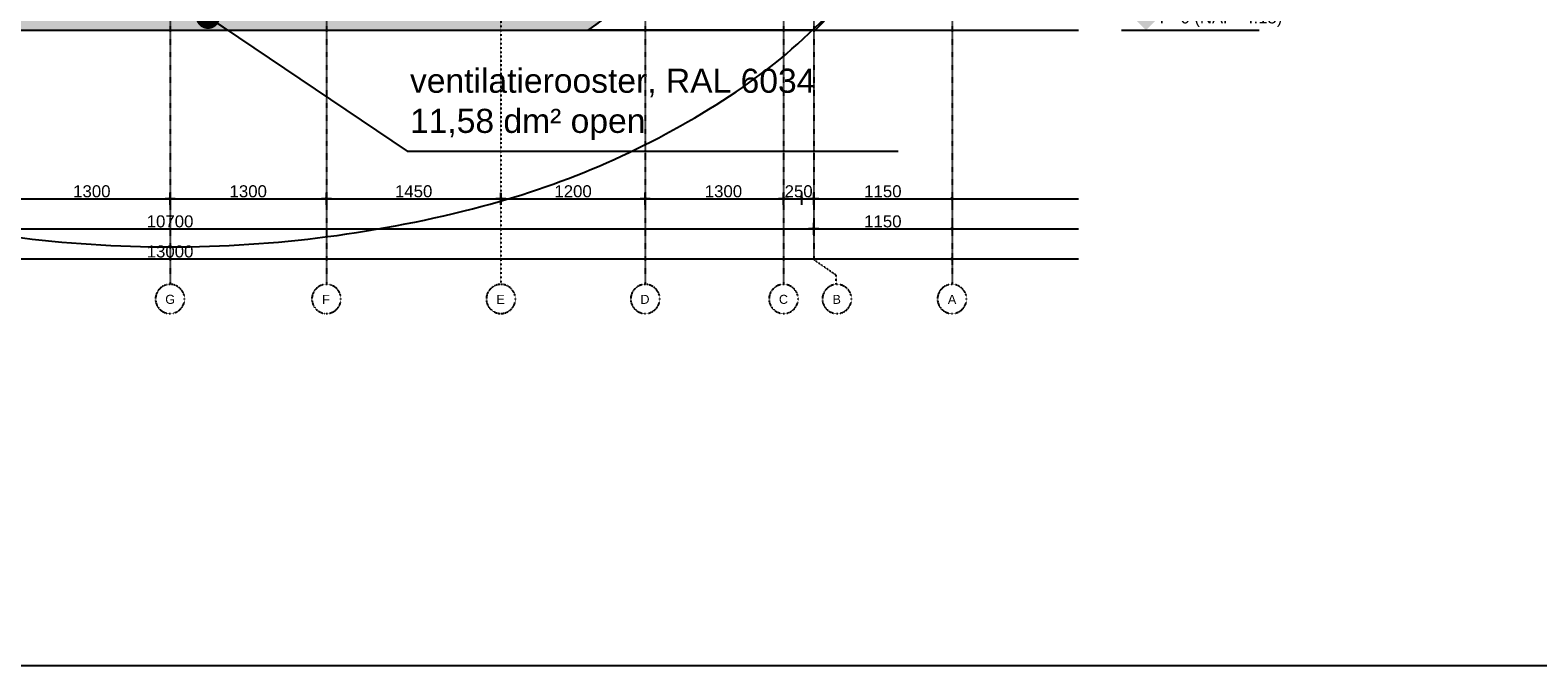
# Model space of a CAD drawing. Header units: metres. Extents: x 135527 to 1530300, y -118103 to -69281.
# Tile 82 of 88: x 248891 to 261423, y -99616 to -94335. Entities that reach past the tile are written whole.
import ezdxf
from ezdxf.enums import TextEntityAlignment as Align

# ---------------------------------------------------------------- set-up
doc = ezdxf.new("R2010")
doc.units = ezdxf.units.M
doc.header["$LTSCALE"] = 0.1
doc.header["$PDMODE"] = 35
for name, pattern in [('ACAD_ISO03W100', [30, 12, -18]), ('DASHDOT', [1, 0.5, -0.25, 0, -0.25]), ('DASHDOT2', [12.7, 6.35, -3.175, 0, -3.175])]:
    doc.linetypes.add(name, pattern=pattern)
doc.layers.get('DEFPOINTS').update_dxf_attribs({"color": 6})
for name, color, linetype in [('_01-STRAMIENEN', 8, 'DASHDOT2'), ('_02Constructie', 2, 'Continuous'), ('_03-PROJECTION', 1, 'Continuous'), ('_05-TEXT', 8, 'Continuous'), ('_05text100', 8, 'Continuous'), ('_06-DIMENSIONS', 7, 'Continuous'), ('_07-SYMBOLS', 8, 'Continuous'), ('_11-BLOCKS', 7, 'Continuous')]:
    doc.layers.add(name, color=color, linetype=linetype)
doc.layers.add('_01Hulplijnen', color=6, linetype='Continuous', plot=False)
doc.layers.add('_09_hatch_kleur', color=7, linetype='Continuous', true_color=0x87ded1)
doc.layers.add('_09_hatch_zand_donker', color=7, linetype='Continuous', true_color=0xf2d89c)
doc.styles.add('NIO 1_100 klein', font='arial.ttf', dxfattribs={"height": 200})
doc.styles.add('NIOstandard', font='arial.ttf')
doc.dimstyles.new('NIO-5-KLEIN', dxfattribs={"dimtxt": 10, "dimasz": 1, "dimexe": 2, "dimexo": 5, "dimgap": 1, "dimtad": 1, "dimdec": 0, "dimzin": 0, "dimdsep": 46, "dimtxsty": 'NIOstandard', "dimblk1": 'MAATSTR', "dimblk2": 'MAATSTR', "dimsah": 1, "dimcen": 0, "dimdle": 1.5, "dimse1": 1, "dimse2": 1, "dimclrd": 7, "dimclre": 256, "dimclrt": 256, "dimazin": 0, "dimtfac": 1, "dimtdec": 0, "dimtofl": 0, "dimtmove": 1, "dimatfit": 2, "dimldrblk": 'MAATSTR', "dimfxl": 1, "dimtvp": 1, "dimtolj": 1, "dimtzin": 0, "dimarcsym": 0})
doc.dimstyles.new('NIO-50-KLEIN', dxfattribs={"dimtxt": 100, "dimasz": 10, "dimexe": 2, "dimexo": 5, "dimgap": 10, "dimtad": 1, "dimdec": 0, "dimzin": 0, "dimdsep": 46, "dimtxsty": 'NIOstandard', "dimblk1": 'MAATSTR', "dimblk2": 'MAATSTR', "dimsah": 1, "dimcen": 0, "dimdle": 1.5, "dimse1": 1, "dimse2": 1, "dimclrd": 7, "dimclre": 256, "dimclrt": 256, "dimazin": 0, "dimtfac": 1, "dimtdec": 0, "dimtofl": 0, "dimtmove": 1, "dimatfit": 2, "dimldrblk": 'MAATSTR', "dimfxl": 1, "dimtvp": 1, "dimtolj": 1, "dimtzin": 0, "dimarcsym": 0})

# ---------------------------------------------------------------- blocks, each defined once
blk = doc.blocks.new('MAATSTR')
at = {"linetype": 'Continuous'}
for p, q in [((0, 5), (0, -5)), ((-4.167, 0), (4.167, 0))]:
    blk.add_line(p, q, dxfattribs=at)
at = {"linetype": 'Continuous', "const_width": 1.5}
blk.add_lwpolyline([(-0.75, 0, 1), (0.75, 0, 1)], format="xyb", close=True, dxfattribs=at)
blk = doc.blocks.new('*D308')
at = {"layer": '_06-DIMENSIONS', "color": 7, "lineweight": -2, "transparency": 16777216}
blk.add_line((3410, -1400), (4690, -1400), dxfattribs=at)
at = {"layer": 'DEFPOINTS', "color": 0, "transparency": 16777216}
for p in [(3400, -1395), (4700, -1400), (4700, -1400)]:
    blk.add_point(p, dxfattribs=at)
at = {"layer": '_06-DIMENSIONS', "color": 7, "lineweight": -2, "transparency": 16777216, "xscale": 10, "yscale": 10, "zscale": 10, "rotation": 180}
blk.add_blockref('MAATSTR', (3400, -1400), dxfattribs=at)
at = {"layer": '_06-DIMENSIONS', "color": 7, "lineweight": -2, "transparency": 16777216, "xscale": 10, "yscale": 10, "zscale": 10}
blk.add_blockref('MAATSTR', (4700, -1400), dxfattribs=at)
at = {"layer": '_06-DIMENSIONS', "transparency": 16777216, "insert": (4050, -1339), "char_height": 100, "attachment_point": 5, "style": 'NIOstandard'}
blk.add_mtext('\\A1;1300', dxfattribs=at)
blk = doc.blocks.new('*D309')
at = {"layer": '_06-DIMENSIONS', "color": 7, "lineweight": -2, "transparency": 16777216}
blk.add_line((4710, -1400), (5990, -1400), dxfattribs=at)
at = {"layer": 'DEFPOINTS', "color": 0, "transparency": 16777216}
for p in [(4700, -1395), (6000, -1400), (6000, -1400)]:
    blk.add_point(p, dxfattribs=at)
at = {"layer": '_06-DIMENSIONS', "color": 7, "lineweight": -2, "transparency": 16777216, "xscale": 10, "yscale": 10, "zscale": 10, "rotation": 180}
blk.add_blockref('MAATSTR', (4700, -1400), dxfattribs=at)
at = {"layer": '_06-DIMENSIONS', "color": 7, "lineweight": -2, "transparency": 16777216, "xscale": 10, "yscale": 10, "zscale": 10}
blk.add_blockref('MAATSTR', (6000, -1400), dxfattribs=at)
at = {"layer": '_06-DIMENSIONS', "transparency": 16777216, "insert": (5350, -1339), "char_height": 100, "attachment_point": 5, "style": 'NIOstandard'}
blk.add_mtext('\\A1;1300', dxfattribs=at)
blk = doc.blocks.new('*D313')
at = {"layer": '_06-DIMENSIONS', "color": 7, "lineweight": -2, "transparency": 16777216}
blk.add_line((9810, -1400), (10040, -1400), dxfattribs=at)
at = {"layer": 'DEFPOINTS', "color": 0, "transparency": 16777216}
for p in [(9800, 0), (10050, -1400), (10050, -1400)]:
    blk.add_point(p, dxfattribs=at)
at = {"layer": '_06-DIMENSIONS', "color": 7, "lineweight": -2, "transparency": 16777216, "xscale": 10, "yscale": 10, "zscale": 10, "rotation": 180}
blk.add_blockref('MAATSTR', (9800, -1400), dxfattribs=at)
at = {"layer": '_06-DIMENSIONS', "color": 7, "lineweight": -2, "transparency": 16777216, "xscale": 10, "yscale": 10, "zscale": 10}
blk.add_blockref('MAATSTR', (10050, -1400), dxfattribs=at)
at = {"layer": '_06-DIMENSIONS', "transparency": 16777216, "insert": (9925, -1339), "char_height": 100, "attachment_point": 5, "style": 'NIOstandard'}
blk.add_mtext('\\A1;250', dxfattribs=at)
blk = doc.blocks.new('*D314')
at = {"layer": '_06-DIMENSIONS', "color": 7, "lineweight": -2, "transparency": 16777216}
blk.add_line((10060, -1400), (11190, -1400), dxfattribs=at)
at = {"layer": 'DEFPOINTS', "color": 0, "transparency": 16777216}
for p in [(10050, -1400), (11200, -1400), (11200, -1400)]:
    blk.add_point(p, dxfattribs=at)
at = {"layer": '_06-DIMENSIONS', "color": 7, "lineweight": -2, "transparency": 16777216, "xscale": 10, "yscale": 10, "zscale": 10, "rotation": 180}
blk.add_blockref('MAATSTR', (10050, -1400), dxfattribs=at)
at = {"layer": '_06-DIMENSIONS', "color": 7, "lineweight": -2, "transparency": 16777216, "xscale": 10, "yscale": 10, "zscale": 10}
blk.add_blockref('MAATSTR', (11200, -1400), dxfattribs=at)
at = {"layer": '_06-DIMENSIONS', "transparency": 16777216, "insert": (10625, -1339), "char_height": 100, "attachment_point": 5, "style": 'NIOstandard'}
blk.add_mtext('\\A1;1150', dxfattribs=at)
blk = doc.blocks.new('*D316')
at = {"layer": '_06-DIMENSIONS', "color": 7, "lineweight": -2, "transparency": 16777216}
blk.add_line((-640, -1650), (10040, -1650), dxfattribs=at)
at = {"layer": 'DEFPOINTS', "color": 0, "transparency": 16777216}
for p in [(-650, 0), (10050, 0), (10050, -1650)]:
    blk.add_point(p, dxfattribs=at)
at = {"layer": '_06-DIMENSIONS', "color": 7, "lineweight": -2, "transparency": 16777216, "xscale": 10, "yscale": 10, "zscale": 10, "rotation": 180}
blk.add_blockref('MAATSTR', (-650, -1650), dxfattribs=at)
at = {"layer": '_06-DIMENSIONS', "color": 7, "lineweight": -2, "transparency": 16777216, "xscale": 10, "yscale": 10, "zscale": 10}
blk.add_blockref('MAATSTR', (10050, -1650), dxfattribs=at)
at = {"layer": '_06-DIMENSIONS', "transparency": 16777216, "insert": (4700, -1589), "char_height": 100, "attachment_point": 5, "style": 'NIOstandard'}
blk.add_mtext('\\A1;10700', dxfattribs=at)
blk = doc.blocks.new('*D317')
at = {"layer": '_06-DIMENSIONS', "color": 7, "lineweight": -2, "transparency": 16777216}
blk.add_line((10060, -1650), (11190, -1650), dxfattribs=at)
at = {"layer": 'DEFPOINTS', "color": 0, "transparency": 16777216}
for p in [(10050, 0), (11200, 0), (11200, -1650)]:
    blk.add_point(p, dxfattribs=at)
at = {"layer": '_06-DIMENSIONS', "color": 7, "lineweight": -2, "transparency": 16777216, "xscale": 10, "yscale": 10, "zscale": 10, "rotation": 180}
blk.add_blockref('MAATSTR', (10050, -1650), dxfattribs=at)
at = {"layer": '_06-DIMENSIONS', "color": 7, "lineweight": -2, "transparency": 16777216, "xscale": 10, "yscale": 10, "zscale": 10}
blk.add_blockref('MAATSTR', (11200, -1650), dxfattribs=at)
at = {"layer": '_06-DIMENSIONS', "transparency": 16777216, "insert": (10625, -1589), "char_height": 100, "attachment_point": 5, "style": 'NIOstandard'}
blk.add_mtext('\\A1;1150', dxfattribs=at)
blk = doc.blocks.new('*D318')
at = {"layer": '_06-DIMENSIONS', "color": 7, "lineweight": -2, "transparency": 16777216}
blk.add_line((-1790, -1900), (11190, -1900), dxfattribs=at)
at = {"layer": 'DEFPOINTS', "color": 0, "transparency": 16777216}
for p in [(-1800, 0), (11200, 0), (11200, -1900)]:
    blk.add_point(p, dxfattribs=at)
at = {"layer": '_06-DIMENSIONS', "color": 7, "lineweight": -2, "transparency": 16777216, "xscale": 10, "yscale": 10, "zscale": 10, "rotation": 180}
blk.add_blockref('MAATSTR', (-1800, -1900), dxfattribs=at)
at = {"layer": '_06-DIMENSIONS', "color": 7, "lineweight": -2, "transparency": 16777216, "xscale": 10, "yscale": 10, "zscale": 10}
blk.add_blockref('MAATSTR', (11200, -1900), dxfattribs=at)
at = {"layer": '_06-DIMENSIONS', "transparency": 16777216, "insert": (4700, -1839), "char_height": 100, "attachment_point": 5, "style": 'NIOstandard'}
blk.add_mtext('\\A1;13000', dxfattribs=at)
blk = doc.blocks.new('as')
at = {"layer": '_01-STRAMIENEN', "ltscale": 0.4}
blk.add_circle((0, 1209), 1209, dxfattribs=at)
at = {"layer": '_01-STRAMIENEN', "ltscale": 0.4, "style": 'NIOstandard'}
blk.add_attdef('R01', text='', height=750, dxfattribs=at).set_placement((0, 801), align=Align.CENTER)
blk = doc.blocks.new('*D321')
at = {"layer": '_06-DIMENSIONS', "color": 7, "lineweight": -2, "transparency": 16777216}
blk.add_line((6010, -1400), (7440, -1400), dxfattribs=at)
at = {"layer": 'DEFPOINTS', "color": 0, "transparency": 16777216}
for p in [(6000, 0), (7450, 0), (7450, -1400)]:
    blk.add_point(p, dxfattribs=at)
at = {"layer": '_06-DIMENSIONS', "color": 7, "lineweight": -2, "transparency": 16777216, "xscale": 10, "yscale": 10, "zscale": 10, "rotation": 180}
blk.add_blockref('MAATSTR', (6000, -1400), dxfattribs=at)
at = {"layer": '_06-DIMENSIONS', "color": 7, "lineweight": -2, "transparency": 16777216, "xscale": 10, "yscale": 10, "zscale": 10}
blk.add_blockref('MAATSTR', (7450, -1400), dxfattribs=at)
at = {"layer": '_06-DIMENSIONS', "transparency": 16777216, "insert": (6725, -1339), "char_height": 100, "attachment_point": 5, "style": 'NIOstandard'}
blk.add_mtext('\\A1;1450', dxfattribs=at)
blk = doc.blocks.new('*D322')
at = {"layer": '_06-DIMENSIONS', "color": 7, "lineweight": -2, "transparency": 16777216}
blk.add_line((7460, -1400), (8640, -1400), dxfattribs=at)
at = {"layer": 'DEFPOINTS', "color": 0, "transparency": 16777216}
for p in [(7450, 0), (8650, 0), (8650, -1400)]:
    blk.add_point(p, dxfattribs=at)
at = {"layer": '_06-DIMENSIONS', "color": 7, "lineweight": -2, "transparency": 16777216, "xscale": 10, "yscale": 10, "zscale": 10, "rotation": 180}
blk.add_blockref('MAATSTR', (7450, -1400), dxfattribs=at)
at = {"layer": '_06-DIMENSIONS', "color": 7, "lineweight": -2, "transparency": 16777216, "xscale": 10, "yscale": 10, "zscale": 10}
blk.add_blockref('MAATSTR', (8650, -1400), dxfattribs=at)
at = {"layer": '_06-DIMENSIONS', "transparency": 16777216, "insert": (8050, -1339), "char_height": 100, "attachment_point": 5, "style": 'NIOstandard'}
blk.add_mtext('\\A1;1200', dxfattribs=at)
blk = doc.blocks.new('*D323')
at = {"layer": '_06-DIMENSIONS', "color": 7, "lineweight": -2, "transparency": 16777216}
blk.add_line((8660, -1400), (9940, -1400), dxfattribs=at)
at = {"layer": 'DEFPOINTS', "color": 0, "transparency": 16777216}
for p in [(8650, 0), (9950, 0), (9950, -1400)]:
    blk.add_point(p, dxfattribs=at)
at = {"layer": '_06-DIMENSIONS', "color": 7, "lineweight": -2, "transparency": 16777216, "xscale": 10, "yscale": 10, "zscale": 10, "rotation": 180}
blk.add_blockref('MAATSTR', (8650, -1400), dxfattribs=at)
at = {"layer": '_06-DIMENSIONS', "color": 7, "lineweight": -2, "transparency": 16777216, "xscale": 10, "yscale": 10, "zscale": 10}
blk.add_blockref('MAATSTR', (9950, -1400), dxfattribs=at)
at = {"layer": '_06-DIMENSIONS', "transparency": 16777216, "insert": (9300, -1339), "char_height": 100, "attachment_point": 5, "style": 'NIOstandard'}
blk.add_mtext('\\A1;1300', dxfattribs=at)
blk = doc.blocks.new('Peil02')
at = {"layer": '_07-SYMBOLS', "ltscale": 0.4}
blk.add_hatch(color=256, dxfattribs=at).paths.add_polyline_path([(293, -87), (118, -87), (205, 0)])
blk.add_line((0, 0), (1146, 0), dxfattribs=at)
at = {"layer": '_07-SYMBOLS', "ltscale": 0.4, "style": 'NIOstandard'}
for tag, p in [('$PEIL2', (319, -154)), ('$PUNT', (319, -292))]:
    blk.add_attdef(tag, p, '', height=99, dxfattribs=at)
blk = doc.blocks.new('*U396')
at = {"layer": '_06-DIMENSIONS', "ltscale": 0.4}
ref = blk.add_blockref('Peil02', (1244, 0), dxfattribs=dict(at, xscale=-1, rotation=179.999999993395))
ref.add_attrib('$PUNT', 'BK FUNDERING / MAAIVELD', (1563, 193), dxfattribs={"layer": '_07-SYMBOLS', "ltscale": 0.4, "height": 99.02, "rotation": 360, "style": 'NIOstandard'})
ref.add_attrib('$PEIL2', 'P=0 (NAP -4.15)', (1563, 56), dxfattribs={"layer": '_07-SYMBOLS', "ltscale": 0.4, "height": 99.02, "rotation": 360, "style": 'NIOstandard'})
blk = doc.blocks.new('hatches')
at = {"layer": '_02Constructie'}
h = blk.add_hatch(dxfattribs=at)
h.set_pattern_fill('AR-SAND', color=253, scale=3)
h.set_pattern_definition([(37.5, (-20000, 0), (-4.8001, 146.824), [0, -115.824, 0, -129.54, 0, -123.825]), (7.5, (-20000, 0), (134.857, 215.0475), [0, -62.484, 0, -104.394, 0, -40.005]), (327.5, (-20093.73, 0), (237.2977, 0.43116), [0, -38.1, 0, -137.16, 0, -179.07]), (317.5, (-20093.73, 0), (229.067, 66.8788), [0, -19.05, 0, -89.916, 0, -102.87])])
edge = h.paths.add_edge_path()
edge.add_arc((1493, 520), 3488, 304.6232, 320.165)
edge.add_arc((3194, -898), 1274, 320.165, 360)
edge.add_arc((3194, -898), 1274, 0, 39.835)
edge.add_arc((1493, -2317), 3488, 39.835, 63.5939)
edge.add_arc((358, -4604), 6041, 63.5939, 78.3779)
edge.add_arc((-390, -8241), 9755, 78.3779, 90)
edge.add_arc((-390, -8241), 9755, 90, 101.6221)
edge.add_arc((-1139, -4604), 6041, 101.6221, 116.4061)
edge.add_arc((-2274, -2317), 3488, 116.4061, 140.165)
edge.add_arc((-3974, -898), 1274, 140.165, 180)
edge.add_arc((-3974, -898), 1274, 180, 219.835)
edge.add_arc((-2274, 520), 3488, 219.835, 235.3768)
edge.add_arc((-2343, 440), 3383, 223.589, 235.5681, ccw=False)
edge.add_arc((-4094, -1227), 965, 179.979, 223.589, ccw=False)
edge.add_arc((-4094, -1227), 965, 136.3691, 179.979, ccw=False)
edge.add_arc((-2344, -2895), 3383, 113.4792, 136.3691, ccw=False)
edge.add_arc((-1170, -5598), 6331, 100.1889, 113.4792, ccw=False)
edge.add_arc((-396, -9906), 10707, 89.979, 100.1889, ccw=False)
edge.add_arc((-396, -9906), 10707, 79.7691, 89.979, ccw=False)
edge.add_arc((382, -5599), 6331, 66.4789, 79.7691, ccw=False)
edge.add_arc((1558, -2896), 3383, 43.589, 66.4789, ccw=False)
edge.add_arc((3309, -1229), 965, -0.021, 43.589, ccw=False)
edge.add_arc((3309, -1229), 965, 316.3691, 359.979, ccw=False)
edge.add_arc((1559, 439), 3383, 304.4747, 316.3691, ccw=False)
edge.add_line((3474, -2350), (3475, -2350))
at = {"layer": '_09_hatch_kleur'}
h = blk.add_hatch(color=256, dxfattribs=at)
h.dxf.hatch_style = 1
edge = h.paths.add_edge_path()
edge.add_arc((1559, 439), 3383, 304.4747, 316.3691)
edge.add_arc((3309, -1229), 965, 316.3691, 359.979)
edge.add_arc((3309, -1229), 965, 359.979, 403.589)
edge.add_arc((1558, -2896), 3383, 43.589, 66.4789)
edge.add_arc((382, -5599), 6331, 66.4789, 79.7691)
edge.add_arc((-396, -9906), 10707, 79.7691, 89.979)
edge.add_arc((-396, -9906), 10707, 89.979, 100.1889)
edge.add_arc((-1170, -5598), 6331, 100.1889, 113.4792)
edge.add_arc((-2344, -2895), 3383, 113.4792, 122.767)
edge.add_line((-4175, -50), (-2825, -50))
edge.add_line((-2825, -50), (-2825, -2350))
edge.add_line((-2825, -2350), (3474, -2350))
at = {"layer": '_09_hatch_zand_donker'}
h = blk.add_hatch(color=256, dxfattribs=at)
h.dxf.hatch_style = 1
edge = h.paths.add_edge_path()
edge.add_arc((1493, 520), 3488, 304.6232, 320.165)
edge.add_arc((3194, -898), 1274, 320.165, 360)
edge.add_arc((3194, -898), 1274, 0, 39.835)
edge.add_arc((1493, -2317), 3488, 39.835, 63.5939)
edge.add_arc((358, -4604), 6041, 63.5939, 78.3779)
edge.add_arc((-390, -8241), 9755, 78.3779, 90)
edge.add_arc((-390, -8241), 9755, 90, 101.6221)
edge.add_arc((-1139, -4604), 6041, 101.6221, 116.4061)
edge.add_arc((-2274, -2317), 3488, 116.4061, 140.165)
edge.add_arc((-3974, -898), 1274, 140.165, 180)
edge.add_arc((-3974, -898), 1274, 180, 219.835)
edge.add_arc((-2274, 520), 3488, 219.835, 235.3768)
edge.add_arc((-2343, 440), 3383, 223.589, 235.5681, ccw=False)
edge.add_arc((-4094, -1227), 965, 179.979, 223.589, ccw=False)
edge.add_arc((-4094, -1227), 965, 136.3691, 179.979, ccw=False)
edge.add_arc((-2344, -2895), 3383, 113.4792, 136.3691, ccw=False)
edge.add_arc((-1170, -5598), 6331, 100.1889, 113.4792, ccw=False)
edge.add_arc((-396, -9906), 10707, 89.979, 100.1889, ccw=False)
edge.add_arc((-396, -9906), 10707, 79.7691, 89.979, ccw=False)
edge.add_arc((382, -5599), 6331, 66.4789, 79.7691, ccw=False)
edge.add_arc((1558, -2896), 3383, 43.589, 66.4789, ccw=False)
edge.add_arc((3309, -1229), 965, -0.021, 43.589, ccw=False)
edge.add_arc((3309, -1229), 965, 316.3691, 359.979, ccw=False)
edge.add_arc((1559, 439), 3383, 304.4747, 316.3691, ccw=False)
edge.add_line((3474, -2350), (3475, -2350))
at = {"layer": '_01Hulplijnen'}
for points in [[(-2604, 3804, -0.065008), (-12, 4150, -0.065008), (2582, 3819, -0.077811), (4588, 2942, -0.107177), (6057, 1486, -0.144348), (6500, 0, -0.144348), (6066, -1488, -0.057147), (5362, -2350), (3474, -2350), (3475, -2350, 0.067918), (4171, -1714, 0.175585), (4467, -898, 0.175585), (4171, -82, 0.104041), (3044, 807, 0.064597), (1575, 1314, 0.050755), (-390, 1514, 0.050755), (-2356, 1314, 0.064597)], [(-2290, 633, -0.044579), (-392, 801, -0.044579), (1506, 631, -0.058055), (2908, 206, -0.100209), (4009, -564, -0.192615), (4275, -1230, -0.192615), (4008, -1895, -0.051946), (3474, -2350), (3475, -2350, 0.067918), (4171, -1714, 0.175585), (4467, -898, 0.175585), (4171, -82, 0.104041), (3044, 807, 0.064597), (1575, 1314, 0.050755), (-390, 1514, 0.050755), (-2356, 1314, 0.064597)]]:
    blk.add_lwpolyline(points, format="xyb", dxfattribs=at)
blk = doc.blocks.new('*U303')
at = {"layer": '_01-STRAMIENEN', "linetype": 'DASHDOT', "ltscale": 40}
for points in [[(4700, 7145.4), (4700, -2112)], [(6000, 7145.4), (6000, -2112)], [(8650, 7145.4), (8650, -2112)], [(9800, 7145.4), (9800, -2112)], [(10050, 7145.4), (10050, -1906.2)], [(11200, 7145.4), (11200, -2112)]]:
    blk.add_lwpolyline(points, dxfattribs=at)
at = {"layer": '_01-STRAMIENEN', "linetype": 'ACAD_ISO03W100'}
for points in [[(7450, 7145.4), (7450, -2112)], [(10238, -2112.1), (10238, -2036.9), (10050, -1906.2)]]:
    blk.add_lwpolyline(points, dxfattribs=at)
at = {"layer": '_01Hulplijnen'}
blk.add_lwpolyline([(11200, 2350, 0.1448783), (10762.2, 3829.1, 0.1071742), (9296.2, 5284.5, 0.0775752), (7293.9, 6162.8, 0.0647253), (4700, 6500, 0.0647253), (2106.1, 6162.8, 0.0775752), (103.8, 5284.5, 0.1071742), (-1362.2, 3829.1, 0.1448783), (-1800, 2350, 0.1448783), (-1362.2, 870.9, 0.1071742), (103.8, -584.5, 0.0775752), (2106.1, -1462.8, 0.0647253), (4700, -1800, 0.0647253), (7293.9, -1462.8, 0.0775752), (9296.2, -584.5, 0.1071742), (10762.2, 870.9, 0.1448783)], format="xyb", close=True, dxfattribs=at)
at = {"layer": 'DEFPOINTS'}
for p, q in [((-2876.2, 0), (12251.6, 0)), ((-2876.2, -1400), (12251.6, -1400)), ((-2876.2, -1650), (12251.6, -1650)), ((-2876.2, -1900), (12251.6, -1900))]:
    blk.add_line(p, q, dxfattribs=at)
at = {"layer": '_11-BLOCKS'}
ref = blk.add_blockref('as', (4700, -2353.7), dxfattribs=dict(at, xscale=-0.1, yscale=0.1, zscale=0.1, rotation=359.9999419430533))
ref.add_attrib('R01', 'G', dxfattribs={"ltscale": 0.4, "height": 75, "rotation": 359.99994, "style": 'NIOstandard'}).set_placement((4701, -2273.6), align=Align.CENTER)
ref = blk.add_blockref('as', (6000, -2353.7), dxfattribs=dict(at, xscale=-0.1, yscale=0.1, zscale=0.1, rotation=359.9999419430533))
ref.add_attrib('R01', 'F', dxfattribs={"ltscale": 0.4, "height": 75, "rotation": 359.99994, "style": 'NIOstandard'}).set_placement((5996.2, -2273.6), align=Align.CENTER)
ref = blk.add_blockref('as', (7450, -2353.7), dxfattribs=dict(at, xscale=-0.1, yscale=0.1, zscale=0.1, rotation=359.9999419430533))
ref.add_attrib('R01', 'E', dxfattribs={"ltscale": 0.4, "height": 75, "rotation": 359.99994, "style": 'NIOstandard'}).set_placement((7447.3, -2273.6), align=Align.CENTER)
ref = blk.add_blockref('as', (8650, -2353.7), dxfattribs=dict(at, xscale=-0.1, yscale=0.1, zscale=0.1, rotation=359.9999419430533))
ref.add_attrib('R01', 'D', dxfattribs={"ltscale": 0.4, "height": 75, "rotation": 359.99994, "style": 'NIOstandard'}).set_placement((8647.5, -2273.6), align=Align.CENTER)
ref = blk.add_blockref('as', (9800, -2353.7), dxfattribs=dict(at, xscale=-0.1, yscale=0.1, zscale=0.1, rotation=359.9999419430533))
ref.add_attrib('R01', 'C', dxfattribs={"ltscale": 0.4, "height": 75, "rotation": 359.99994, "style": 'NIOstandard'}).set_placement((9798.9, -2273.6), align=Align.CENTER)
ref = blk.add_blockref('as', (10243.5, -2353.7), dxfattribs=dict(at, xscale=-0.1, yscale=0.1, zscale=0.1, rotation=359.9999419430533))
ref.add_attrib('R01', 'B', dxfattribs={"ltscale": 0.4, "height": 75, "rotation": 359.99994, "style": 'NIOstandard'}).set_placement((10241.4, -2273.6), align=Align.CENTER)
ref = blk.add_blockref('as', (11200, -2353.7), dxfattribs=dict(at, xscale=-0.1, yscale=0.1, zscale=0.1, rotation=359.9999419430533))
ref.add_attrib('R01', 'A', dxfattribs={"ltscale": 0.4, "height": 75, "rotation": 359.99994, "style": 'NIOstandard'}).set_placement((11200, -2273.6), align=Align.CENTER)
at = {"layer": '_06-DIMENSIONS'}
for base, p1, p2, picture, middle in [((11200, -1900), (-1800, 0), (11200, 0), '*D318', (4700, -1838.9)), ((10050, -1650), (-650, 0), (10050, 0), '*D316', (4700, -1588.9)), ((7450, -1400), (6000, 0), (7450, 0), '*D321', (6725, -1338.9)), ((8650, -1400), (7450, 0), (8650, 0), '*D322', (8050, -1338.9)), ((9950, -1400), (8650, 0), (9950, 0), '*D323', (9300, -1338.9)), ((10050, -1400), (9800, 0), (10050, -1400), '*D313', (9925, -1338.9)), ((11200, -1650), (10050, 0), (11200, 0), '*D317', (10625, -1588.9)), ((4700, -1400), (3400, -1395.4), (4700, -1400), '*D308', (4050, -1338.9)), ((6000, -1400), (4700, -1395.4), (6000, -1400), '*D309', (5350, -1338.9)), ((11200, -1400), (10050, -1400), (11200, -1400), '*D314', (10625, -1338.9))]:
    dim = blk.add_linear_dim(base=base, p1=p1, p2=p2, dimstyle='NIO-50-KLEIN', dxfattribs=at)
    dim.commit()
    dim.dimension.update_dxf_attribs({"geometry": picture, "text_midpoint": middle})

msp = doc.modelspace()

# ---------------------------------------------------------------- linework, layer by layer
at = {"layer": '_01Hulplijnen'}
msp.add_lwpolyline([(181160.5, -70538.1), (266768.4, -70538.1), (266768.4, -99615.7), (181160.5, -99615.7)], close=True, dxfattribs=at)

# ---------------------------------------------------------------- block references
at = {"layer": '_02Constructie'}
for name, p in [('*U303', (245353.4, -94335.2)), ('*U396', (256717.1, -94335.2))]:
    msp.add_blockref(name, p, dxfattribs=at)
at = {"layer": '_03-PROJECTION'}
msp.add_blockref('hatches', (250053.4, -91985.2), dxfattribs=at)

# ---------------------------------------------------------------- texts
at = {"layer": '_05text100', "insert": (252047.8, -94655.2), "char_height": 200, "attachment_point": 1, "style": 'NIO 1_100 klein'}
msp.add_mtext_dynamic_manual_height_columns('ventilatierooster, RAL 6034\\P11,58 dm² open', width=7965.952, gutter_width=1, heights=[0], dxfattribs=at)

# ---------------------------------------------------------------- leaders
at = {"layer": '_05-TEXT', "ltscale": 100}
msp.add_leader([(250368.6, -94225.3), (252023.3, -95341), (256105, -95341)], dimstyle='NIO-5-KLEIN', override={"dimasz": 200, "dimldrblk": 'Dot'}, dxfattribs=at)

doc.saveas('drawing.dxf')
